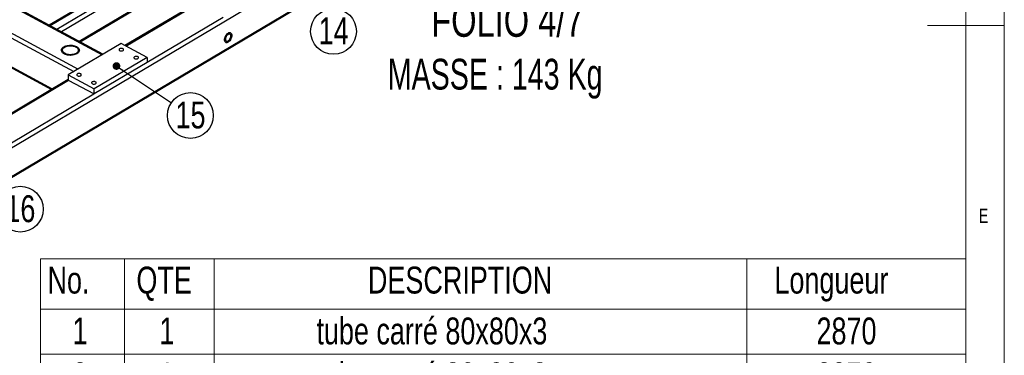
# Model space of a CAD drawing. Header units: millimetres. Extents: x 5 to 589, y 5 to 415.
# Tile 15 of 18: x 461 to 589, y 167 to 211. Entities that reach past the tile are written whole.
import ezdxf

# ---------------------------------------------------------------- set-up
doc = ezdxf.new("R2010")
doc.units = ezdxf.units.MM
doc.layers.add('NOTES', color=6, linetype='Continuous')
doc.layers.add('TRAIT-FORT', color=4, linetype='Continuous', lineweight=25)
doc.styles.add('SLDTEXTSTYLE0', font='TXT', dxfattribs={"width": 0.75})
doc.styles.add('SLDTEXTSTYLE1', font='TXT', dxfattribs={"width": 0.696429})
doc.dimstyles.new('SLDDIMSTYLE7', dxfattribs={"dimtxt": 0.18, "dimasz": 1, "dimexe": 0, "dimexo": 0.0625, "dimgap": 0, "dimtad": 0, "dimtih": 1, "dimtoh": 1, "dimdec": 0, "dimrnd": 1e-09, "dimzin": 0, "dimdsep": 46, "dimtxsty": 'Standard', "dimblk1": 'DOT', "dimblk2": 'DOT', "dimsah": 1, "dimcen": 0.09, "dimadec": 0, "dimazin": 0, "dimtfac": 1, "dimtdec": 0, "dimtofl": 0, "dimtmove": 0, "dimatfit": 3, "dimldrblk": 'DOT', "dimfxl": 1, "dimfrac": 2, "dimtolj": 1, "dimtzin": 0, "dimarcsym": 0})

# ---------------------------------------------------------------- blocks, each defined once
blk = doc.blocks.new('SW_TABLEANNOTATION_0')
at = {"color": 0, "linetype": 'Continuous', "lineweight": 18}
for p, q in [((0, 0), (0, -106.93)), ((120.44, 0), (0, 0)), ((10.93, 0), (10.93, -6.53)), ((22.61, 0), (22.61, -6.53)), ((91.91, 0), (91.91, -6.53)), ((120.44, -106.93), (120.44, 0)), ((0, -6.53), (120.44, -6.53)), ((10.93, -6.53), (10.93, -106.93)), ((22.61, -6.53), (22.61, -106.93)), ((91.91, -6.53), (91.91, -106.93)), ((0, -12.38), (120.44, -12.38)), ((0, -18.24), (120.44, -18.24)), ((0, -24.1), (120.44, -24.1)), ((0, -29.96), (120.44, -29.96)), ((0, -35.81), (120.44, -35.81)), ((0, -41.67), (120.44, -41.67)), ((0, -48.2), (120.44, -48.2)), ((0, -54.72), (120.44, -54.72)), ((0, -61.25), (120.44, -61.25)), ((0, -67.77), (120.44, -67.77)), ((0, -74.3), (120.44, -74.3)), ((0, -80.82), (120.44, -80.82)), ((0, -87.35), (120.44, -87.35)), ((0, -93.88), (120.44, -93.88)), ((0, -100.4), (120.44, -100.4)), ((0, -106.93), (120.44, -106.93))]:
    blk.add_line(p, q, dxfattribs=at)
at = {"color": 0, "linetype": 'Continuous', "lineweight": 18, "char_height": 3.5, "attachment_point": 1, "style": 'SLDTEXTSTYLE0'}
for s, insert in [('No.', (0.92, -1.01)), ('QTE', (12.49, -1.01)), ('DESCRIPTION', (42.62, -1.01)), ('Longueur', (95.52, -1.01)), ('1', (4.17, -7.63)), ('1', (15.48, -7.63)), ('tube carré 80x80x3', (35.92, -7.63)), ('2870', (101, -7.63)), ('2', (4.17, -13.49)), ('1', (15.48, -13.49)), ('tube carré 80x80x3', (35.92, -13.49)), ('2870', (101, -13.49)), ('tube carré 80x80x3', (35.92, -19.35)), ('3', (4.17, -19.35)), ('2', (15.48, -19.35)), ('1230', (101, -19.35)), ('4', (4.17, -25.21)), ('1', (15.48, -25.21)), ('tube carré 80x80x3', (35.92, -25.21)), ('1070', (101, -25.21)), ('tube carré 80x80x3', (35.92, -31.06)), ('5', (4.17, -31.06)), ('1', (15.48, -31.06)), ('1070', (101, -31.06)), ('6', (4.17, -36.92)), ('1', (15.48, -36.92)), ('tube carré 80x80x3', (35.92, -36.92)), ('875', (102.3, -36.92)), ('7', (4.17, -42.68)), ('7', (15.48, -42.68)), ('Tube rectangulaire 60x30x3', (26.47, -42.68)), ('1070', (101, -42.68)), ('8', (4.17, -49.21)), ('4', (15.48, -49.21)), ('Tube rectangulaire 60x30x3', (26.47, -49.21)), ('875', (102.3, -49.21)), ('Platine ép:8 155x120', (34.41, -55.74)), ('9', (4.17, -55.74)), ('1', (15.48, -55.74)), ('10', (2.88, -62.26)), ('7', (15.48, -62.26)), ('Tube 35x2 Lg:80', (39.57, -62.26)), ('11', (2.88, -68.79)), ('4', (15.48, -68.79)), ('Tube 15x21 Lg:80', (37.63, -68.79)), ('12', (2.88, -75.31)), ('2', (15.48, -75.31)), ('Platine ép:12 150x150 Detail A', (23.52, -75.31)), ('13', (2.88, -81.84)), ('4', (15.48, -81.84)), ('Platine ép:12 220x80 Detail B', (25.2, -81.84)), ('14', (2.88, -88.36)), ('6', (15.48, -88.36)), ('Platine ép:12 220x46 Detail C', (24.65, -88.36)), ('Platine ép:12 150x70 Detail D', (24.81, -94.89)), ('15', (2.88, -94.89)), ('4', (15.48, -94.89)), ('Platine ép:12 120x70 Detail E', (25.29, -101.42)), ('16', (2.88, -101.42)), ('4', (15.48, -101.42))]:
    blk.add_mtext(s, dxfattribs=dict(at, insert=insert))
blk = doc.blocks.new('SW_NOTE_31')
at = {"layer": 'NOTES', "color": 0}
blk.add_circle((2.48, -1.66), 2.98, dxfattribs=at)
at = {"layer": 'NOTES', "color": 0, "insert": (2.49, 0.16), "char_height": 3.5, "attachment_point": 2, "style": 'SLDTEXTSTYLE0'}
blk.add_mtext('14', dxfattribs=at)
blk = doc.blocks.new('SW_NOTE_32')
at = {"layer": 'NOTES', "color": 0}
blk.add_circle((2.48, -1.66), 2.98, dxfattribs=at)
at = {"layer": 'NOTES', "color": 0, "insert": (2.49, 0.16), "char_height": 3.5, "attachment_point": 2, "style": 'SLDTEXTSTYLE0'}
blk.add_mtext('15', dxfattribs=at)
blk = doc.blocks.new('_DOT')
at = {"color": 0, "linetype": 'ByBlock', "lineweight": -2}
blk.add_line((-0.5, 0), (-1, 0), dxfattribs=at)
at = {"color": 0, "linetype": 'ByBlock', "const_width": 0.5}
blk.add_lwpolyline([(-0.25, 0, 1), (0.25, 0, 1)], format="xyb", close=True, dxfattribs=at)
blk = doc.blocks.new('SW_NOTE_33')
at = {"layer": 'NOTES', "color": 0}
blk.add_circle((2.47, -1.67), 2.98, dxfattribs=at)
at = {"layer": 'NOTES', "color": 0, "insert": (2.48, 0.14), "char_height": 3.5, "attachment_point": 2, "style": 'SLDTEXTSTYLE0'}
blk.add_mtext('16', dxfattribs=at)

msp = doc.modelspace()

# ---------------------------------------------------------------- linework, layer by layer
at = {"lineweight": 18}
for p, q in [((589, 5), (589, 415)), ((584, 10), (584, 410)), ((589, 210), (579, 210))]:
    msp.add_line(p, q, dxfattribs=at)
at = {"layer": 'TRAIT-FORT', "lineweight": 25}
for p, q in [((451.3, 189.05), (582.96, 267.23)), ((451.28, 185.31), (582.94, 263.49)), ((451.28, 185.17), (582.78, 263.26)), ((503.96, 233.33), (464.71, 210.03)), ((504.16, 233.32), (464.83, 209.96)), ((505.03, 232.85), (465.7, 209.49)), ((505.32, 232.36), (466.28, 209.18)), ((505.31, 229.73), (468.6, 207.93)), ((468.72, 207.86), (505.23, 229.54)), ((510.98, 229.01), (474.56, 207.38)), ((474.68, 207.32), (511.03, 228.9)), ((416.76, 227.84), (465.1, 201.77)), ((416.84, 227.65), (464.98, 201.69)), ((449.67, 218.01), (471.59, 206.2)), ((471.7, 206.26), (449.78, 218.08)), ((445.99, 215.82), (467.9, 204.01)), ((446.55, 216.16), (468.47, 204.34)), ((477.43, 205.23), (487.34, 211.11)), ((474.05, 207.66), (467.17, 203.57)), ((477.44, 205.83), (474.05, 207.66)), ((477.43, 205.17), (470.55, 201.09)), ((477.44, 205.83), (470.56, 201.75)), ((477.44, 205.83), (477.43, 205.17)), ((467.17, 202.99), (453.46, 194.85)), ((453.58, 194.79), (467.21, 202.89)), ((467.17, 203.57), (467.17, 202.91)), ((467.17, 203.57), (470.56, 201.75)), ((467.17, 202.91), (470.55, 201.09)), ((470.55, 201.09), (470.56, 201.75)), ((456.33, 192.7), (470.5, 201.11))]:
    msp.add_line(p, q, dxfattribs=at)
at = {"layer": 'TRAIT-FORT', "lineweight": 25, "flags": 128}
for points in [[(488.47, 208.71), (488.46, 208.81), (488.44, 208.9), (488.4, 208.97), (488.34, 209.02), (488.28, 209.06), (488.2, 209.07), (488.12, 209.06), (488.03, 209.03), (487.94, 208.97), (487.86, 208.9), (487.77, 208.81), (487.7, 208.71), (487.63, 208.6), (487.58, 208.48), (487.54, 208.37), (487.51, 208.25), (487.5, 208.14), (487.51, 208.04), (487.54, 207.95), (487.58, 207.88), (487.63, 207.82), (487.69, 207.79), (487.77, 207.78), (487.85, 207.79), (487.94, 207.82), (488.03, 207.88), (488.12, 207.95), (488.2, 208.03), (488.27, 208.14), (488.34, 208.25), (488.39, 208.36), (488.43, 208.48), (488.46, 208.6), (488.47, 208.71)], [(488.47, 208.71), (488.46, 208.6), (488.44, 208.48), (488.4, 208.36), (488.34, 208.25), (488.28, 208.14), (488.2, 208.03), (488.12, 207.95), (488.03, 207.88), (487.94, 207.82), (487.85, 207.79), (487.77, 207.78), (487.69, 207.79), (487.63, 207.82), (487.58, 207.88), (487.54, 207.95), (487.51, 208.04), (487.51, 208.14), (487.51, 208.25), (487.54, 208.37), (487.58, 208.48), (487.63, 208.6), (487.7, 208.71), (487.77, 208.81), (487.86, 208.9), (487.94, 208.97), (488.03, 209.02), (488.12, 209.06), (488.2, 209.07), (488.28, 209.06), (488.34, 209.02), (488.4, 208.97), (488.44, 208.9), (488.46, 208.81), (488.47, 208.71)], [(488.33, 208.63), (488.32, 208.71), (488.3, 208.78), (488.26, 208.84), (488.21, 208.87), (488.15, 208.88), (488.08, 208.88), (488.01, 208.85), (487.93, 208.8), (487.86, 208.73), (487.79, 208.65), (487.74, 208.56), (487.69, 208.46), (487.66, 208.36), (487.64, 208.27), (487.64, 208.18), (487.66, 208.1), (487.69, 208.04), (487.74, 207.99), (487.79, 207.97), (487.86, 207.97), (487.93, 207.98), (488, 208.02), (488.08, 208.08), (488.15, 208.16), (488.21, 208.24), (488.26, 208.34), (488.3, 208.44), (488.32, 208.53), (488.33, 208.63)], [(468.31, 206.33), (468.18, 206.26), (468.05, 206.21), (467.9, 206.17), (467.74, 206.14), (467.57, 206.13), (467.41, 206.12), (467.24, 206.13), (467.08, 206.16), (466.93, 206.2), (466.79, 206.25), (466.66, 206.31), (466.55, 206.38), (466.45, 206.45), (466.38, 206.54), (466.33, 206.63), (466.3, 206.72), (466.29, 206.82), (466.31, 206.91), (466.36, 207), (466.42, 207.09), (466.51, 207.17), (466.61, 207.24), (466.74, 207.3), (466.87, 207.35), (467.02, 207.4), (467.18, 207.42), (467.35, 207.44), (467.51, 207.44), (467.68, 207.43), (467.84, 207.41), (467.99, 207.37), (468.13, 207.32), (468.26, 207.26), (468.38, 207.19), (468.47, 207.11), (468.54, 207.03), (468.59, 206.94), (468.62, 206.84), (468.63, 206.75), (468.61, 206.66), (468.56, 206.57), (468.5, 206.48), (468.41, 206.4), (468.31, 206.33)], [(468.26, 207.26), (468.38, 207.19), (468.47, 207.11), (468.54, 207.03), (468.59, 206.94), (468.62, 206.84), (468.63, 206.75), (468.61, 206.66), (468.56, 206.57), (468.5, 206.48), (468.41, 206.4), (468.31, 206.33), (468.18, 206.26), (468.05, 206.21), (467.9, 206.17), (467.74, 206.14), (467.57, 206.13), (467.41, 206.12), (467.24, 206.13), (467.08, 206.16), (466.93, 206.2), (466.79, 206.25), (466.66, 206.31), (466.55, 206.38), (466.45, 206.45), (466.38, 206.54), (466.33, 206.63), (466.3, 206.72), (466.29, 206.82), (466.31, 206.91), (466.36, 207), (466.42, 207.09), (466.51, 207.17), (466.61, 207.24), (466.74, 207.3), (466.87, 207.35), (467.02, 207.4), (467.18, 207.42), (467.35, 207.44), (467.51, 207.44), (467.68, 207.43), (467.84, 207.41), (467.99, 207.37), (468.13, 207.32), (468.26, 207.26)], [(468.21, 206.38), (468.09, 206.32), (467.96, 206.27), (467.82, 206.23), (467.66, 206.21), (467.51, 206.2), (467.35, 206.2), (467.19, 206.22), (467.04, 206.25), (466.9, 206.29), (466.78, 206.35), (466.67, 206.41), (466.58, 206.48), (466.5, 206.56), (466.46, 206.65), (466.43, 206.74), (466.43, 206.83), (466.45, 206.91), (466.5, 207), (466.57, 207.08), (466.66, 207.15), (466.77, 207.22), (466.89, 207.27), (467.03, 207.32), (467.18, 207.35), (467.33, 207.36), (467.49, 207.37), (467.65, 207.36), (467.8, 207.33), (467.95, 207.3), (468.08, 207.25), (468.2, 207.19), (468.3, 207.12), (468.38, 207.04), (468.44, 206.96), (468.48, 206.87), (468.49, 206.78), (468.48, 206.69), (468.45, 206.61), (468.39, 206.52), (468.31, 206.45), (468.21, 206.38)], [(473.87, 206.98), (473.82, 206.94), (473.79, 206.89), (473.79, 206.84), (473.81, 206.8), (473.85, 206.75), (473.91, 206.72), (473.99, 206.7), (474.07, 206.69), (474.16, 206.69), (474.24, 206.71), (474.31, 206.74), (474.35, 206.78), (474.38, 206.83), (474.39, 206.88), (474.37, 206.92), (474.32, 206.96), (474.26, 207), (474.19, 207.02), (474.1, 207.03), (474.02, 207.02), (473.94, 207.01), (473.87, 206.98)], [(475.81, 205.93), (475.76, 205.89), (475.73, 205.85), (475.72, 205.8), (475.74, 205.75), (475.79, 205.71), (475.85, 205.68), (475.93, 205.66), (476.01, 205.65), (476.09, 205.65), (476.17, 205.67), (476.24, 205.7), (476.29, 205.74), (476.32, 205.78), (476.32, 205.83), (476.3, 205.88), (476.26, 205.92), (476.2, 205.95), (476.12, 205.98), (476.04, 205.99), (475.95, 205.98), (475.87, 205.96), (475.81, 205.93)], [(468.37, 203.71), (468.32, 203.67), (468.29, 203.62), (468.28, 203.57), (468.3, 203.53), (468.35, 203.49), (468.41, 203.45), (468.49, 203.43), (468.57, 203.42), (468.65, 203.43), (468.73, 203.44), (468.8, 203.47), (468.85, 203.51), (468.88, 203.56), (468.88, 203.61), (468.86, 203.65), (468.82, 203.7), (468.76, 203.73), (468.68, 203.75), (468.6, 203.76), (468.51, 203.76), (468.43, 203.74), (468.37, 203.71)], [(470.3, 202.66), (470.25, 202.63), (470.22, 202.58), (470.22, 202.53), (470.24, 202.48), (470.28, 202.44), (470.34, 202.41), (470.42, 202.39), (470.5, 202.38), (470.59, 202.38), (470.67, 202.4), (470.74, 202.43), (470.78, 202.47), (470.81, 202.51), (470.82, 202.56), (470.8, 202.61), (470.75, 202.65), (470.69, 202.69), (470.62, 202.71), (470.53, 202.72), (470.45, 202.71), (470.37, 202.69), (470.3, 202.66)]]:
    msp.add_lwpolyline(points, dxfattribs=at)

# ---------------------------------------------------------------- block references
at = {"lineweight": 18}
msp.add_blockref('SW_TABLEANNOTATION_0', (463.56, 179.63), dxfattribs=at)
at = {"layer": 'NOTES'}
for name, p in [('SW_NOTE_31', (499.22, 210.9)), ('SW_NOTE_32', (480.6, 199.95)), ('SW_NOTE_33', (458.47, 187.77))]:
    msp.add_blockref(name, p, dxfattribs=at)

# ---------------------------------------------------------------- texts
at = {"layer": 'NOTES', "attachment_point": 1}
for s, insert, char_height, style in [('FOLIO 4/7', (514.42, 212.77), 4.233, 'SLDTEXTSTYLE0'), ('MASSE : 143 Kg', (508.76, 205.67), 4, 'SLDTEXTSTYLE1'), ('E', (585.67, 186.17), 1.85, 'SLDTEXTSTYLE0')]:
    msp.add_mtext(s, dxfattribs=dict(at, insert=insert, char_height=char_height, style=style))

# ---------------------------------------------------------------- leaders
at = {"layer": 'NOTES'}
msp.add_leader([(473.45, 204.73), (480.6, 199.95)], dimstyle='SLDDIMSTYLE7', dxfattribs=at)

doc.saveas('drawing.dxf')
